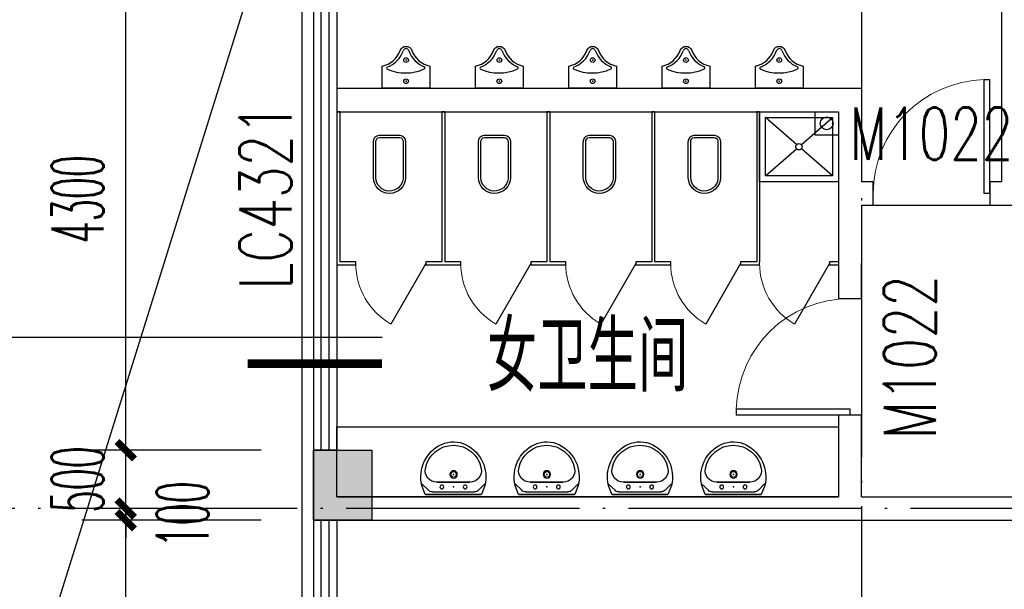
# Model space of a CAD drawing. Extents: x 1779708 to 7299578, y -1121471 to 88434.
# Tile 251 of 256: x 4455098 to 4463540, y -943335 to -938455. Entities that reach past the tile are written whole.
import ezdxf

# ---------------------------------------------------------------- set-up
doc = ezdxf.new("R2010")
doc.units = 0
doc.header["$LTSCALE"] = 1000
doc.header["$MEASUREMENT"] = 0
doc.linetypes.add('DASH', pattern=[0.35, 0.25, -0.1])
doc.linetypes.add('DOTE', pattern=[2.42, 2, -0.2, 0.02, -0.2])
doc.layers.get('0').update_dxf_attribs({"linetype": 'CONTINUOUS'})
doc.layers.get('Defpoints').update_dxf_attribs({"linetype": 'CONTINUOUS'})
for name, color, linetype in [('11111111111111111111111111111', 50, 'DASH'), ('DIM_IDEN', 3, 'CONTINUOUS'), ('DIM_污水', 3, 'CONTINUOUS'), ('DOTE', 1, 'DOTE'), ('LATRINE', 6, 'CONTINUOUS'), ('LVTRY', 6, 'CONTINUOUS'), ('P_PS_DIM', 1, 'CONTINUOUS'), ('PUB_DIM', 3, 'CONTINUOUS'), ('SPACE', 7, 'CONTINUOUS'), ('WALL', 255, 'CONTINUOUS'), ('WINDOW', 2, 'CONTINUOUS'), ('WINDOW_TEXT', 7, 'CONTINUOUS'), ('修改', 6, 'CONTINUOUS'), ('可见线', 6, 'CONTINUOUS'), ('墙柱', 2, 'CONTINUOUS'), ('室外构件', 4, 'CONTINUOUS'), ('看线', 3, 'CONTINUOUS')]:
    doc.layers.add(name, color=color, linetype=linetype)
doc.styles.add('_TCH_DIM_T3', font='SIMPLEX.shx', dxfattribs={"width": 0.494118, "bigfont": 'GBCBIG.shx'})
doc.styles.add('_TCH_SPACE', font='SIMPLEX', dxfattribs={"height": 5, "bigfont": 'GBCBIG'})
doc.styles.add('_TCH_WINDOW', font='SIMPLEX', dxfattribs={"height": 3.5, "bigfont": 'GBCBIG'})
doc.dimstyles.new('_TCH_ARCH&&150', dxfattribs={"dimtxt": 446.25, "dimasz": 150, "dimexe": 375, "dimexo": 450, "dimgap": 189.375, "dimtad": 1, "dimdec": 0, "dimzin": 0, "dimdsep": 46, "dimtxsty": '_TCH_DIM_T3', "dimblk": 'ARCHTICK', "dimcen": 0.09, "dimdle": 225, "dimclrt": 7, "dimazin": 2, "dimtfac": 1, "dimtdec": 0, "dimtix": 1, "dimtmove": 2, "dimatfit": 3, "dimfxl": 250, "dimtolj": 1, "dimtzin": 0, "dimarcsym": 0})

# ---------------------------------------------------------------- blocks, each defined once
blk = doc.blocks.new('A$C159220C3')
at = {"layer": 'DOTE'}
for p, q in [((17600, 149200), (17600, 7200)), ((22300, 149200), (22300, 7200)), ((34400, 127400), (7200, 127400))]:
    blk.add_line(p, q, dxfattribs=at)
blk = doc.blocks.new('a1')
at = {"layer": '11111111111111111111111111111'}
for p, q in [((59122, 49135.6), (59122, 48935.6)), ((59322, 49135.6), (59122, 49135.6)), ((59322, 48935.6), (59322, 49135.6)), ((59122, 48935.6), (59322, 48935.6))]:
    blk.add_line(p, q, dxfattribs=at)
blk = doc.blocks.new('$WINLIB2D$00000001')
at = {"color": 0}
for points in [[(-0.5, 0.5), (-0.5, -0.5)], [(-0.5, 0.5), (0.5, 0.5)], [(0.5, -0.5), (0.5, 0.5)], [(0.5, 0.1667), (-0.5, 0.1667)], [(0.5, -0.1667), (-0.5, -0.1667)], [(-0.5, -0.5), (0.5, -0.5)]]:
    blk.add_lwpolyline(points, dxfattribs=at)
blk = doc.blocks.new('_ArchTick')
at = {"color": 0, "linetype": 'ByBlock', "const_width": 0.4}
blk.add_lwpolyline([(-0.5, -0.5), (0.5, 0.5)], dxfattribs=at)
blk = doc.blocks.new('*D5018')
at = {"layer": 'Defpoints', "color": 0, "transparency": 16777216}
for p in [(4456007.2, -937843.3), (4457617.1, -937843.3), (4457617.1, -942143.3)]:
    blk.add_point(p, dxfattribs=at)
at = {"layer": 'PUB_DIM', "color": 0, "lineweight": -2, "transparency": 16777216}
for p, q in [((4456007.2, -942368.3), (4456007.2, -937618.3)), ((4457167.1, -937843.3), (4455632.2, -937843.3)), ((4457167.1, -942143.3), (4455632.2, -942143.3))]:
    blk.add_line(p, q, dxfattribs=at)
at = {"layer": 'PUB_DIM', "color": 0, "lineweight": -2, "transparency": 16777216, "xscale": 150, "yscale": 150, "zscale": 150}
for p, rotation in [((4456007.2, -937843.3), 90), ((4456007.2, -942143.3), 270)]:
    blk.add_blockref('_ArchTick', p, dxfattribs=dict(at, rotation=rotation))
at = {"layer": 'PUB_DIM', "color": 7, "transparency": 16777216, "insert": (4455594.7, -939993.3), "char_height": 446.25, "attachment_point": 5, "rotation": 90, "style": '_TCH_DIM_T3'}
blk.add_mtext('\\A1;4300', dxfattribs=at)
blk = doc.blocks.new('*D5019')
at = {"layer": 'Defpoints', "color": 0, "transparency": 16777216}
for p in [(4456007.2, -942143.3), (4457617.1, -942143.3), (4457617.1, -942643.3)]:
    blk.add_point(p, dxfattribs=at)
at = {"layer": 'PUB_DIM', "color": 0, "lineweight": -2, "transparency": 16777216}
for p, q in [((4456007.2, -942143.3), (4456007.2, -941993.3)), ((4457167.1, -942143.3), (4455632.2, -942143.3)), ((4456007.2, -942643.3), (4456007.2, -942143.3)), ((4457167.1, -942643.3), (4455632.2, -942643.3)), ((4456007.2, -942643.3), (4456007.2, -942793.3))]:
    blk.add_line(p, q, dxfattribs=at)
at = {"layer": 'PUB_DIM', "color": 0, "lineweight": -2, "transparency": 16777216, "xscale": 150, "yscale": 150, "zscale": 150}
for p, rotation in [((4456007.2, -942143.3), 270), ((4456007.2, -942643.3), 90)]:
    blk.add_blockref('_ArchTick', p, dxfattribs=dict(at, rotation=rotation))
at = {"layer": 'PUB_DIM', "color": 7, "transparency": 16777216, "insert": (4455594.7, -942393.3), "char_height": 446.25, "attachment_point": 5, "rotation": 90, "style": '_TCH_DIM_T3'}
blk.add_mtext('\\A1;500', dxfattribs=at)
blk = doc.blocks.new('*D5020')
at = {"layer": 'Defpoints', "color": 0, "transparency": 16777216}
for p in [(4456007.2, -942643.3), (4457617.1, -942643.3), (4457617.1, -942743.3)]:
    blk.add_point(p, dxfattribs=at)
at = {"layer": 'PUB_DIM', "color": 0, "lineweight": -2, "transparency": 16777216}
for p, q in [((4456007.2, -942643.3), (4456007.2, -942493.3)), ((4457167.1, -942643.3), (4455632.2, -942643.3)), ((4456007.2, -942743.3), (4456007.2, -942643.3)), ((4457167.1, -942743.3), (4455632.2, -942743.3)), ((4456007.2, -942743.3), (4456007.2, -942893.3))]:
    blk.add_line(p, q, dxfattribs=at)
at = {"layer": 'PUB_DIM', "color": 0, "lineweight": -2, "transparency": 16777216, "xscale": 150, "yscale": 150, "zscale": 150}
for p, rotation in [((4456007.2, -942643.3), 270), ((4456007.2, -942743.3), 90)]:
    blk.add_blockref('_ArchTick', p, dxfattribs=dict(at, rotation=rotation))
at = {"layer": 'PUB_DIM', "color": 7, "transparency": 16777216, "insert": (4456494.7, -942693.3), "char_height": 446.25, "attachment_point": 5, "rotation": 90, "style": '_TCH_DIM_T3'}
blk.add_mtext('\\A1;100', dxfattribs=at)
blk = doc.blocks.new('*D5021')
at = {"layer": 'Defpoints', "color": 0, "transparency": 16777216}
for p in [(4456007.2, -942743.3), (4457617.1, -942743.3), (4457617.1, -946843.3)]:
    blk.add_point(p, dxfattribs=at)
at = {"layer": 'PUB_DIM', "color": 0, "lineweight": -2, "transparency": 16777216}
for p, q in [((4456007.2, -947068.3), (4456007.2, -942518.3)), ((4457167.1, -942743.3), (4455632.2, -942743.3)), ((4457167.1, -946843.3), (4455632.2, -946843.3))]:
    blk.add_line(p, q, dxfattribs=at)
at = {"layer": 'PUB_DIM', "color": 0, "lineweight": -2, "transparency": 16777216, "xscale": 150, "yscale": 150, "zscale": 150}
for p, rotation in [((4456007.2, -942743.3), 90), ((4456007.2, -946843.3), 270)]:
    blk.add_blockref('_ArchTick', p, dxfattribs=dict(at, rotation=rotation))
at = {"layer": 'PUB_DIM', "color": 7, "transparency": 16777216, "insert": (4455594.7, -944793.3), "char_height": 446.25, "attachment_point": 5, "rotation": 90, "style": '_TCH_DIM_T3'}
blk.add_mtext('\\A1;4100', dxfattribs=at)
blk = doc.blocks.new('$DorLib2D$00000001')
for p, q in [((0.45, 0.975), (0.5, 0.975)), ((0.45, 0), (0.45, 0.975)), ((0.5, 0), (0.5, 0.975)), ((0.5, 0), (0.45, 0))]:
    blk.add_line(p, q)
at = {"lineweight": 13}
blk.add_arc((0.475, 0), 0.975, 91.46928, 180, dxfattribs=at)
blk = doc.blocks.new('$lvtry$00000178')
at = {"color": 0}
for p, q in [((-238.4, 0), (238.4, 0)), ((-214.1, -36.1), (-272.1, -90.6)), ((-179.8, -22.5), (180.1, -22.5)), ((215.7, -37.5), (268.3, -90.8)), ((-141.7, -105.2), (140.2, -105.2)), ((140.2, -105.2), (-141.7, -105.2))]:
    blk.add_line(p, q, dxfattribs=at)
blk.add_lwpolyline([(-103.6, -429.7, 0.224698), (110.4, -425.4, 0.348046), (268.9, -78.5), (239.5, 0), (-241.3, 0), (-270.7, -78.5, 0.356844)], format="xyb", close=True, dxfattribs=at)
for centre, radius in [((-100, -65), 16.3), ((100, -65), 16.3), ((1.4, -172.5), 31.6)]:
    blk.add_circle(centre, radius, dxfattribs=at)
at = {"color": 0, "lineweight": 13}
blk.add_circle((1.4, -172.5), 23, dxfattribs=at)
at = {"color": 0}
for centre, radius, start, end in [((-179.8, -72.5), 50, 90, 133.18096), ((180.1, -72.5), 50, 44.56072, 90), ((-141.7, -205.2), 100, 90, 190.56023), ((140.2, -205.2), 100, 349.43977, 90), ((-0.7, -179), 243.4, 190.56023, 349.43977)]:
    blk.add_arc(centre, radius, start, end, dxfattribs=at)
for p in [(0, -65), (1.4, -172.5)]:
    blk.add_point(p, dxfattribs=at)
blk = doc.blocks.new('$lvtry$00000224')
at = {"color": 0, "elevation": 0}
blk.add_lwpolyline([(-205, -190.7), (-205, 0), (205, 0), (205, -190.7, 0.268068), (50.8, -323.5, -0.317765), (0, -359.6, -0.317765), (-50.8, -323.5, 0.268068)], format="xyb", close=True, dxfattribs=at)
at = {"color": 0}
for centre in [(0, -60.4, 0), (0, -241.6, 0)]:
    blk.add_circle(centre, 20, dxfattribs=at)
for centre, radius, start, end in [((-152.2, -175, 0), 10, 114.10839, 248.1394), ((5.1, -526.4, 0), 395, 66.66751, 114.10839), ((157.6, -172.9, 0), 10, 290.49411, 66.66751), ((-242.8, -400.9, 0), 233.4, 19.26394, 68.1394), ((242.8, -400.9, 0), 233.4, 110.49411, 160.73606), ((0.2, -316, 0), 24, 199.26394, 269.49984), ((-0.2, -316, 0), 24, 270.50016, 340.73606)]:
    blk.add_arc(centre, radius, start, end, dxfattribs=at)
for p in [(0, -60.4, 0), (0, -241.6, 0)]:
    blk.add_point(p, dxfattribs=at)
blk = doc.blocks.new('$TCHSYS$APDOOR2D')
blk.add_line((0.5, 0), (0, 0.866))
at = {"lineweight": 13}
blk.add_arc((0.5, 0), 1, 120, 180, dxfattribs=at)
blk = doc.blocks.new('$plan$00001612')
for points in [[(135.1, 138), (442.4, 138, -0.388189), (501, 87.5), (501, -87.5, -0.388189), (442.4, -138), (135.1, -138, -0.97895)], [(443.1, -116.5), (125.4, -116.5, -0.936623), (135.3, 117.1), (442.8, 117.1, -0.381636), (480.2, 86.1), (480.2, -86.3, -0.399536)]]:
    blk.add_lwpolyline(points, format="xyb", close=True)
blk.add_lwpolyline([(195.5, 117.1, 0, 0, 0.440649), (185.5, 107.5, 0, 0, 0), (185.4, -105.9, 0, 0, 0.411645), (194.1, -115.5, 1.5, 1.5, 0)], format="xyseb")

msp = doc.modelspace()

# ---------------------------------------------------------------- hatches: boundary and pattern name
at = {"layer": '墙柱'}
h = msp.add_hatch(color=256, dxfattribs=at)
h.paths.add_polyline_path([(4476347.1, -937943.3), (4476347.1, -938243.3), (4475447.1, -938243.3), (4475447.1, -937943.3)])
h.paths.add_polyline_path([(4474277.1, -935643.3), (4474877.1, -935643.3), (4474877.1, -936043.3), (4474277.1, -936043.3)])
h.paths.add_polyline_path([(4524317.1, -1005043.3), (4524917.1, -1005043.3), (4524917.1, -1005643.3), (4524317.1, -1005643.3)])
h.paths.add_polyline_path([(4516217.1, -1005043.3), (4516817.1, -1005043.3), (4516817.1, -1005643.3), (4516217.1, -1005643.3)])
h.paths.add_polyline_path([(4524317.1, -995843.3), (4524917.1, -995843.3), (4524917.1, -996443.3), (4524317.1, -996443.3)])
h.paths.add_polyline_path([(4516217.1, -995843.3), (4516817.1, -995843.3), (4516817.1, -996443.3), (4516217.1, -996443.3)])
h.paths.add_polyline_path([(4524317.1, -987243.3), (4524917.1, -987243.3), (4524917.1, -987843.3), (4524317.1, -987843.3)])
h.paths.add_polyline_path([(4516217.1, -987243.3), (4516817.1, -987243.3), (4516817.1, -987843.3), (4516217.1, -987843.3)])
h.paths.add_polyline_path([(4524317.1, -978043.3), (4524917.1, -978043.3), (4524917.1, -978643.3), (4524317.1, -978643.3)])
h.paths.add_polyline_path([(4516217.1, -978043.3), (4516817.1, -978043.3), (4516817.1, -978643.3), (4516217.1, -978643.3)])
h.paths.add_polyline_path([(4449717.1, -973843.3), (4450217.1, -973843.3), (4450217.1, -973343.3), (4449717.1, -973343.3)])
h.paths.add_polyline_path([(4449717.1, -967593.3), (4450217.1, -967593.3), (4450217.1, -967093.3), (4449717.1, -967093.3)])
h.paths.add_polyline_path([(4449717.1, -961043.3), (4450217.1, -961043.3), (4450217.1, -960543.3), (4449717.1, -960543.3)])
h.paths.add_polyline_path([(4524117.1, -932143.3), (4524817.1, -932143.3), (4524817.1, -932643.3), (4524117.1, -932643.3)])
h.paths.add_polyline_path([(4474067.1, -964543.3), (4474767.1, -964543.3), (4474767.1, -964043.3), (4474067.1, -964043.3)])
h.paths.add_polyline_path([(4516067.1, -932143.3), (4516767.1, -932143.3), (4516767.1, -932643.3), (4516067.1, -932643.3)])
h.paths.add_polyline_path([(4474067.1, -932143.3), (4474767.1, -932143.3), (4474767.1, -932643.3), (4474067.1, -932643.3)])
h.paths.add_polyline_path([(4449717.1, -955193.3), (4450217.1, -955193.3), (4450217.1, -954693.3), (4449717.1, -954693.3)])
h.paths.add_polyline_path([(4503717.1, -922843.3), (4504217.1, -922843.3), (4504217.1, -923343.3), (4503717.1, -923343.3)])
h.paths.add_polyline_path([(4465817.1, -973843.3), (4466317.1, -973843.3), (4466317.1, -973343.3), (4465817.1, -973343.3)])
h.paths.add_polyline_path([(4474117.1, -973843.3), (4474717.1, -973843.3), (4474717.1, -973343.3), (4474117.1, -973343.3)])
h.paths.add_polyline_path([(4491217.1, -964643.3), (4491817.1, -964643.3), (4491817.1, -964043.3), (4491217.1, -964043.3)])
h.paths.add_polyline_path([(4507717.1, -955843.3), (4508317.1, -955843.3), (4508317.1, -955243.3), (4507717.1, -955243.3)])
h.paths.add_polyline_path([(4462217.1, -967693.3), (4462717.1, -967693.3), (4462717.1, -966993.3), (4462217.1, -966993.3)])
h.paths.add_polyline_path([(4515917.1, -959943.3), (4516417.1, -959943.3), (4516417.1, -959443.3), (4515917.1, -959443.3)])
h.paths.add_polyline_path([(4465717.1, -935643.3), (4466317.1, -935643.3), (4466317.1, -936143.3), (4465717.1, -936143.3)])
h.paths.add_polyline_path([(4469917.1, -942243.3), (4470417.1, -942243.3), (4470417.1, -942743.3), (4469917.1, -942743.3)])
h.paths.add_polyline_path([(4469917.1, -948843.3), (4470417.1, -948843.3), (4470417.1, -949343.3), (4469917.1, -949343.3)])
h.paths.add_polyline_path([(4462217.1, -954593.3), (4462717.1, -954593.3), (4462717.1, -955293.3), (4462217.1, -955293.3)])
h.paths.add_polyline_path([(4469917.1, -961043.3), (4470417.1, -961043.3), (4470417.1, -960543.3), (4469917.1, -960543.3)])
h.paths.add_polyline_path([(4462217.1, -973843.3), (4462717.1, -973843.3), (4462717.1, -973343.3), (4462217.1, -973343.3)])
h.paths.add_polyline_path([(4504117.1, -947343.3), (4503617.1, -947343.3), (4503617.1, -947843.3), (4504117.1, -947843.3)])
h.paths.add_polyline_path([(4524117.1, -964543.3), (4524817.1, -964543.3), (4524817.1, -964043.3), (4524117.1, -964043.3)])
h.paths.add_polyline_path([(4457617.1, -935643.3), (4458117.1, -935643.3), (4458117.1, -936143.3), (4457617.1, -936143.3)])
h.paths.add_polyline_path([(4516067.1, -947243.3), (4516767.1, -947243.3), (4516767.1, -947843.3), (4516067.1, -947843.3)])
h.paths.add_polyline_path([(4524117.1, -947843.3), (4524817.1, -947843.3), (4524817.1, -947243.3), (4524117.1, -947243.3)])
h.paths.add_polyline_path([(4507717.1, -947843.3), (4508317.1, -947843.3), (4508317.1, -947243.3), (4507717.1, -947243.3)])
h.paths.add_polyline_path([(4515917.1, -955743.3), (4516417.1, -955743.3), (4516417.1, -955243.3), (4515917.1, -955243.3)])
h.paths.add_polyline_path([(4503617.1, -955743.3), (4504117.1, -955743.3), (4504117.1, -955243.3), (4503617.1, -955243.3)])
h.paths.add_polyline_path([(4499367.1, -935643.3), (4499867.1, -935643.3), (4499867.1, -936143.3), (4499367.1, -936143.3)])
h.paths.add_polyline_path([(4495417.1, -973843.3), (4495917.1, -973843.3), (4495917.1, -973343.3), (4495417.1, -973343.3)])
h.paths.add_polyline_path([(4491717.1, -961043.3), (4491217.1, -961043.3), (4491217.1, -960543.3), (4491717.1, -960543.3)])
h.paths.add_polyline_path([(4491717.1, -973843.3), (4491217.1, -973843.3), (4491217.1, -973343.3), (4491717.1, -973343.3)])
h.paths.add_polyline_path([(4474117.1, -961043.3), (4474617.1, -961043.3), (4474617.1, -960543.3), (4474117.1, -960543.3)])
h.paths.add_polyline_path([(4469917.1, -954693.3), (4470417.1, -954693.3), (4470417.1, -955193.3), (4469917.1, -955193.3)])
h.paths.add_polyline_path([(4462217.1, -960343.3), (4462717.1, -960343.3), (4462717.1, -961043.3), (4462217.1, -961043.3)])
h.paths.add_polyline_path([(4465717.1, -948843.3), (4466317.1, -948843.3), (4466317.1, -949343.3), (4465717.1, -949343.3)])
h.paths.add_polyline_path([(4457317.1, -948843.3), (4457917.1, -948843.3), (4457917.1, -949343.3), (4457317.1, -949343.3)])
h.paths.add_polyline_path([(4449717.1, -948843.3), (4450217.1, -948843.3), (4450217.1, -949343.3), (4449717.1, -949343.3)])
h.paths.add_polyline_path([(4465717.1, -942143.3), (4466317.1, -942143.3), (4466317.1, -942743.3), (4465717.1, -942743.3)])
h.paths.add_polyline_path([(4457617.1, -942143.3), (4458117.1, -942143.3), (4458117.1, -942743.3), (4457617.1, -942743.3)])
h.paths.add_polyline_path([(4524117.1, -961343.3), (4524817.1, -961343.3), (4524817.1, -960843.3), (4524117.1, -960843.3)])
h.paths.add_polyline_path([(4524317.1, -973843.3), (4524817.1, -973843.3), (4524817.1, -973343.3), (4524317.1, -973343.3)])
h.paths.add_polyline_path([(4516067.1, -964743.3), (4516767.1, -964743.3), (4516767.1, -964043.3), (4516067.1, -964043.3)])
h.paths.add_polyline_path([(4516017.1, -973843.3), (4516817.1, -973843.3), (4516817.1, -973343.3), (4516017.1, -973343.3)])
h.paths.add_polyline_path([(4507667.1, -964743.3), (4508367.1, -964743.3), (4508367.1, -964043.3), (4507667.1, -964043.3)])
h.paths.add_polyline_path([(4507717.1, -973843.3), (4508317.1, -973843.3), (4508317.1, -973343.3), (4507717.1, -973343.3)])
h.paths.add_polyline_path([(4499367.1, -961043.3), (4499867.1, -961043.3), (4499867.1, -960543.3), (4499367.1, -960543.3)])
h.paths.add_polyline_path([(4499267.1, -964543.3), (4499967.1, -964543.3), (4499967.1, -964043.3), (4499267.1, -964043.3)])
h.paths.add_polyline_path([(4499367.1, -973843.3), (4499867.1, -973843.3), (4499867.1, -973343.3), (4499367.1, -973343.3)])
h.paths.add_polyline_path([(4482317.1, -961043.3), (4482817.1, -961043.3), (4482817.1, -960543.3), (4482317.1, -960543.3)])
h.paths.add_polyline_path([(4482217.1, -964643.3), (4482817.1, -964643.3), (4482817.1, -964043.3), (4482217.1, -964043.3)])
h.paths.add_polyline_path([(4465717.1, -964643.3), (4466317.1, -964643.3), (4466317.1, -964043.3), (4465717.1, -964043.3)])
h.paths.add_polyline_path([(4482317.1, -973843.3), (4482817.1, -973843.3), (4482817.1, -973343.3), (4482317.1, -973343.3)])
h.paths.add_polyline_path([(4516067.1, -935643.3), (4516767.1, -935643.3), (4516767.1, -936243.3), (4516067.1, -936243.3)])
h.paths.add_polyline_path([(4524117.1, -922843.3), (4524817.1, -922843.3), (4524817.1, -923343.3), (4524117.1, -923343.3)])
h.paths.add_polyline_path([(4516117.1, -922843.3), (4516717.1, -922843.3), (4516717.1, -923343.3), (4516117.1, -923343.3)])
h.paths.add_polyline_path([(4507717.1, -935643.3), (4508317.1, -935643.3), (4508317.1, -936243.3), (4507717.1, -936243.3)])
h.paths.add_polyline_path([(4507667.1, -932143.3), (4508367.1, -932143.3), (4508367.1, -932643.3), (4507667.1, -932643.3)])
h.paths.add_polyline_path([(4507767.1, -922843.3), (4508267.1, -922843.3), (4508267.1, -923343.3), (4507767.1, -923343.3)])
h.paths.add_polyline_path([(4499317.1, -932043.3), (4499917.1, -932043.3), (4499917.1, -932643.3), (4499317.1, -932643.3)])
h.paths.add_polyline_path([(4499317.1, -922843.3), (4499917.1, -922843.3), (4499917.1, -923343.3), (4499317.1, -923343.3)])
h.paths.add_polyline_path([(4491217.1, -935643.3), (4491717.1, -935643.3), (4491717.1, -936143.3), (4491217.1, -936143.3)])
h.paths.add_polyline_path([(4491217.1, -932043.3), (4491817.1, -932043.3), (4491817.1, -932643.3), (4491217.1, -932643.3)])
h.paths.add_polyline_path([(4482317.1, -935643.3), (4482817.1, -935643.3), (4482817.1, -936143.3), (4482317.1, -936143.3)])
h.paths.add_polyline_path([(4482217.1, -932043.3), (4482817.1, -932043.3), (4482817.1, -932643.3), (4482217.1, -932643.3)])
h.paths.add_polyline_path([(4449217.1, -935343.3), (4449917.1, -935343.3), (4449917.1, -935843.3), (4449217.1, -935843.3)])
h.paths.add_polyline_path([(4449217.1, -932143.3), (4449917.1, -932143.3), (4449917.1, -932643.3), (4449217.1, -932643.3)])
h.paths.add_polyline_path([(4457267.1, -932143.3), (4457967.1, -932143.3), (4457967.1, -932643.3), (4457267.1, -932643.3)])
h.paths.add_polyline_path([(4465717.1, -932043.3), (4466317.1, -932043.3), (4466317.1, -932643.3), (4465717.1, -932643.3)])
h.paths.add_polyline_path([(4491217.1, -922843.3), (4491717.1, -922843.3), (4491717.1, -923343.3), (4491217.1, -923343.3)])
h.paths.add_polyline_path([(4482317.1, -922843.3), (4482817.1, -922843.3), (4482817.1, -923343.3), (4482317.1, -923343.3)])
h.paths.add_polyline_path([(4474117.1, -922843.3), (4474717.1, -922843.3), (4474717.1, -923343.3), (4474117.1, -923343.3)])
h.paths.add_polyline_path([(4465717.1, -922843.3), (4466317.1, -922843.3), (4466317.1, -923343.3), (4465717.1, -923343.3)])
h.paths.add_polyline_path([(4457267.1, -922843.3), (4457967.1, -922843.3), (4457967.1, -923343.3), (4457267.1, -923343.3)])
h.paths.add_polyline_path([(4449217.1, -922843.3), (4449717.1, -922843.3), (4449717.1, -923343.3), (4449217.1, -923343.3)])
h.paths.add_polyline_path([(4524117.1, -935643.3), (4524817.1, -935643.3), (4524817.1, -936243.3), (4524117.1, -936243.3)])
h.paths.add_polyline_path([(4449717.1, -1009843.3), (4450217.1, -1009843.3), (4450217.1, -1010343.3), (4449717.1, -1010343.3)])
h.paths.add_polyline_path([(4449717.1, -1016093.3), (4450217.1, -1016093.3), (4450217.1, -1016593.3), (4449717.1, -1016593.3)])
h.paths.add_polyline_path([(4449717.1, -1022643.3), (4450217.1, -1022643.3), (4450217.1, -1023143.3), (4449717.1, -1023143.3)])
h.paths.add_polyline_path([(4524117.1, -1051543.3), (4524817.1, -1051543.3), (4524817.1, -1051043.3), (4524117.1, -1051043.3)])
h.paths.add_polyline_path([(4474067.1, -1019143.3), (4474767.1, -1019143.3), (4474767.1, -1019643.3), (4474067.1, -1019643.3)])
h.paths.add_polyline_path([(4516067.1, -1051543.3), (4516767.1, -1051543.3), (4516767.1, -1051043.3), (4516067.1, -1051043.3)])
h.paths.add_polyline_path([(4474067.1, -1051543.3), (4474767.1, -1051543.3), (4474767.1, -1051043.3), (4474067.1, -1051043.3)])
h.paths.add_polyline_path([(4449717.1, -1028493.3), (4450217.1, -1028493.3), (4450217.1, -1028993.3), (4449717.1, -1028993.3)])
h.paths.add_polyline_path([(4476347.1, -1045743.3), (4476347.1, -1045443.3), (4475447.1, -1045443.3), (4475447.1, -1045743.3)])
h.paths.add_polyline_path([(4503717.1, -1060843.3), (4504217.1, -1060843.3), (4504217.1, -1060343.3), (4503717.1, -1060343.3)])
h.paths.add_polyline_path([(4465817.1, -1009843.3), (4466317.1, -1009843.3), (4466317.1, -1010343.3), (4465817.1, -1010343.3)])
h.paths.add_polyline_path([(4474117.1, -1009843.3), (4474717.1, -1009843.3), (4474717.1, -1010343.3), (4474117.1, -1010343.3)])
h.paths.add_polyline_path([(4491217.1, -1019043.3), (4491817.1, -1019043.3), (4491817.1, -1019643.3), (4491217.1, -1019643.3)])
h.paths.add_polyline_path([(4507717.1, -1027843.3), (4508317.1, -1027843.3), (4508317.1, -1028443.3), (4507717.1, -1028443.3)])
h.paths.add_polyline_path([(4462217.1, -1015993.3), (4462717.1, -1015993.3), (4462717.1, -1016693.3), (4462217.1, -1016693.3)])
h.paths.add_polyline_path([(4515917.1, -1023743.3), (4516417.1, -1023743.3), (4516417.1, -1024243.3), (4515917.1, -1024243.3)])
h.paths.add_polyline_path([(4465717.1, -1048043.3), (4466317.1, -1048043.3), (4466317.1, -1047543.3), (4465717.1, -1047543.3)])
h.paths.add_polyline_path([(4469917.1, -1041443.3), (4470417.1, -1041443.3), (4470417.1, -1040943.3), (4469917.1, -1040943.3)])
h.paths.add_polyline_path([(4469917.1, -1034843.3), (4470417.1, -1034843.3), (4470417.1, -1034343.3), (4469917.1, -1034343.3)])
h.paths.add_polyline_path([(4462217.1, -1029093.3), (4462717.1, -1029093.3), (4462717.1, -1028393.3), (4462217.1, -1028393.3)])
h.paths.add_polyline_path([(4469917.1, -1022643.3), (4470417.1, -1022643.3), (4470417.1, -1023143.3), (4469917.1, -1023143.3)])
h.paths.add_polyline_path([(4462217.1, -1009843.3), (4462717.1, -1009843.3), (4462717.1, -1010343.3), (4462217.1, -1010343.3)])
h.paths.add_polyline_path([(4504117.1, -1036343.3), (4503617.1, -1036343.3), (4503617.1, -1035843.3), (4504117.1, -1035843.3)])
h.paths.add_polyline_path([(4524117.1, -1019143.3), (4524817.1, -1019143.3), (4524817.1, -1019643.3), (4524117.1, -1019643.3)])
h.paths.add_polyline_path([(4457617.1, -1048043.3), (4458117.1, -1048043.3), (4458117.1, -1047543.3), (4457617.1, -1047543.3)])
h.paths.add_polyline_path([(4516067.1, -1036443.3), (4516767.1, -1036443.3), (4516767.1, -1035843.3), (4516067.1, -1035843.3)])
h.paths.add_polyline_path([(4524117.1, -1035843.3), (4524817.1, -1035843.3), (4524817.1, -1036443.3), (4524117.1, -1036443.3)])
h.paths.add_polyline_path([(4507717.1, -1035843.3), (4508317.1, -1035843.3), (4508317.1, -1036443.3), (4507717.1, -1036443.3)])
h.paths.add_polyline_path([(4515917.1, -1027943.3), (4516417.1, -1027943.3), (4516417.1, -1028443.3), (4515917.1, -1028443.3)])
h.paths.add_polyline_path([(4503617.1, -1027943.3), (4504117.1, -1027943.3), (4504117.1, -1028443.3), (4503617.1, -1028443.3)])
h.paths.add_polyline_path([(4499367.1, -1048043.3), (4499867.1, -1048043.3), (4499867.1, -1047543.3), (4499367.1, -1047543.3)])
h.paths.add_polyline_path([(4495417.1, -1009843.3), (4495917.1, -1009843.3), (4495917.1, -1010343.3), (4495417.1, -1010343.3)])
h.paths.add_polyline_path([(4491717.1, -1022643.3), (4491217.1, -1022643.3), (4491217.1, -1023143.3), (4491717.1, -1023143.3)])
h.paths.add_polyline_path([(4491717.1, -1009843.3), (4491217.1, -1009843.3), (4491217.1, -1010343.3), (4491717.1, -1010343.3)])
h.paths.add_polyline_path([(4474117.1, -1022643.3), (4474617.1, -1022643.3), (4474617.1, -1023143.3), (4474117.1, -1023143.3)])
h.paths.add_polyline_path([(4469917.1, -1028993.3), (4470417.1, -1028993.3), (4470417.1, -1028493.3), (4469917.1, -1028493.3)])
h.paths.add_polyline_path([(4462217.1, -1023343.3), (4462717.1, -1023343.3), (4462717.1, -1022643.3), (4462217.1, -1022643.3)])
h.paths.add_polyline_path([(4465717.1, -1034843.3), (4466317.1, -1034843.3), (4466317.1, -1034343.3), (4465717.1, -1034343.3)])
h.paths.add_polyline_path([(4457317.1, -1034843.3), (4457917.1, -1034843.3), (4457917.1, -1034343.3), (4457317.1, -1034343.3)])
h.paths.add_polyline_path([(4449717.1, -1034843.3), (4450217.1, -1034843.3), (4450217.1, -1034343.3), (4449717.1, -1034343.3)])
h.paths.add_polyline_path([(4465717.1, -1041543.3), (4466317.1, -1041543.3), (4466317.1, -1040943.3), (4465717.1, -1040943.3)])
h.paths.add_polyline_path([(4457617.1, -1041543.3), (4458117.1, -1041543.3), (4458117.1, -1040943.3), (4457617.1, -1040943.3)])
h.paths.add_polyline_path([(4524117.1, -1022343.3), (4524817.1, -1022343.3), (4524817.1, -1022843.3), (4524117.1, -1022843.3)])
h.paths.add_polyline_path([(4524317.1, -1009843.3), (4524817.1, -1009843.3), (4524817.1, -1010343.3), (4524317.1, -1010343.3)])
h.paths.add_polyline_path([(4516067.1, -1018943.3), (4516767.1, -1018943.3), (4516767.1, -1019643.3), (4516067.1, -1019643.3)])
h.paths.add_polyline_path([(4516017.1, -1009843.3), (4516817.1, -1009843.3), (4516817.1, -1010343.3), (4516017.1, -1010343.3)])
h.paths.add_polyline_path([(4507667.1, -1018943.3), (4508367.1, -1018943.3), (4508367.1, -1019643.3), (4507667.1, -1019643.3)])
h.paths.add_polyline_path([(4507717.1, -1009843.3), (4508317.1, -1009843.3), (4508317.1, -1010343.3), (4507717.1, -1010343.3)])
h.paths.add_polyline_path([(4499367.1, -1022643.3), (4499867.1, -1022643.3), (4499867.1, -1023143.3), (4499367.1, -1023143.3)])
h.paths.add_polyline_path([(4499267.1, -1019143.3), (4499967.1, -1019143.3), (4499967.1, -1019643.3), (4499267.1, -1019643.3)])
h.paths.add_polyline_path([(4499367.1, -1009843.3), (4499867.1, -1009843.3), (4499867.1, -1010343.3), (4499367.1, -1010343.3)])
h.paths.add_polyline_path([(4482317.1, -1022643.3), (4482817.1, -1022643.3), (4482817.1, -1023143.3), (4482317.1, -1023143.3)])
h.paths.add_polyline_path([(4482217.1, -1019043.3), (4482817.1, -1019043.3), (4482817.1, -1019643.3), (4482217.1, -1019643.3)])
h.paths.add_polyline_path([(4465717.1, -1019043.3), (4466317.1, -1019043.3), (4466317.1, -1019643.3), (4465717.1, -1019643.3)])
h.paths.add_polyline_path([(4482317.1, -1009843.3), (4482817.1, -1009843.3), (4482817.1, -1010343.3), (4482317.1, -1010343.3)])
h.paths.add_polyline_path([(4516067.1, -1048043.3), (4516767.1, -1048043.3), (4516767.1, -1047443.3), (4516067.1, -1047443.3)])
h.paths.add_polyline_path([(4524117.1, -1060843.3), (4524817.1, -1060843.3), (4524817.1, -1060343.3), (4524117.1, -1060343.3)])
h.paths.add_polyline_path([(4516117.1, -1060843.3), (4516717.1, -1060843.3), (4516717.1, -1060343.3), (4516117.1, -1060343.3)])
h.paths.add_polyline_path([(4507717.1, -1048043.3), (4508317.1, -1048043.3), (4508317.1, -1047443.3), (4507717.1, -1047443.3)])
h.paths.add_polyline_path([(4507667.1, -1051543.3), (4508367.1, -1051543.3), (4508367.1, -1051043.3), (4507667.1, -1051043.3)])
h.paths.add_polyline_path([(4507767.1, -1060843.3), (4508267.1, -1060843.3), (4508267.1, -1060343.3), (4507767.1, -1060343.3)])
h.paths.add_polyline_path([(4499317.1, -1051643.3), (4499917.1, -1051643.3), (4499917.1, -1051043.3), (4499317.1, -1051043.3)])
h.paths.add_polyline_path([(4499317.1, -1060843.3), (4499917.1, -1060843.3), (4499917.1, -1060343.3), (4499317.1, -1060343.3)])
h.paths.add_polyline_path([(4491217.1, -1048043.3), (4491717.1, -1048043.3), (4491717.1, -1047543.3), (4491217.1, -1047543.3)])
h.paths.add_polyline_path([(4491217.1, -1051643.3), (4491817.1, -1051643.3), (4491817.1, -1051043.3), (4491217.1, -1051043.3)])
h.paths.add_polyline_path([(4482317.1, -1048043.3), (4482817.1, -1048043.3), (4482817.1, -1047543.3), (4482317.1, -1047543.3)])
h.paths.add_polyline_path([(4474277.1, -1048043.3), (4474877.1, -1048043.3), (4474877.1, -1047643.3), (4474277.1, -1047643.3)])
h.paths.add_polyline_path([(4482217.1, -1051643.3), (4482817.1, -1051643.3), (4482817.1, -1051043.3), (4482217.1, -1051043.3)])
h.paths.add_polyline_path([(4449217.1, -1048343.3), (4449917.1, -1048343.3), (4449917.1, -1047843.3), (4449217.1, -1047843.3)])
h.paths.add_polyline_path([(4449217.1, -1051543.3), (4449917.1, -1051543.3), (4449917.1, -1051043.3), (4449217.1, -1051043.3)])
h.paths.add_polyline_path([(4457267.1, -1051543.3), (4457967.1, -1051543.3), (4457967.1, -1051043.3), (4457267.1, -1051043.3)])
h.paths.add_polyline_path([(4465717.1, -1051643.3), (4466317.1, -1051643.3), (4466317.1, -1051043.3), (4465717.1, -1051043.3)])
h.paths.add_polyline_path([(4491217.1, -1060843.3), (4491717.1, -1060843.3), (4491717.1, -1060343.3), (4491217.1, -1060343.3)])
h.paths.add_polyline_path([(4482317.1, -1060843.3), (4482817.1, -1060843.3), (4482817.1, -1060343.3), (4482317.1, -1060343.3)])
h.paths.add_polyline_path([(4474117.1, -1060843.3), (4474717.1, -1060843.3), (4474717.1, -1060343.3), (4474117.1, -1060343.3)])
h.paths.add_polyline_path([(4465717.1, -1060843.3), (4466317.1, -1060843.3), (4466317.1, -1060343.3), (4465717.1, -1060343.3)])
h.paths.add_polyline_path([(4457267.1, -1060843.3), (4457967.1, -1060843.3), (4457967.1, -1060343.3), (4457267.1, -1060343.3)])
h.paths.add_polyline_path([(4449217.1, -1060843.3), (4449717.1, -1060843.3), (4449717.1, -1060343.3), (4449217.1, -1060343.3)])
h.paths.add_polyline_path([(4524117.1, -1048043.3), (4524817.1, -1048043.3), (4524817.1, -1047443.3), (4524117.1, -1047443.3)])

# ---------------------------------------------------------------- linework, layer by layer
at = {"layer": 'DIM_IDEN'}
msp.add_line((4458205.1, -941177.2), (4441844, -941177.2), dxfattribs=at)
at = {"layer": 'DIM_IDEN', "const_width": 75}
msp.add_lwpolyline([(4458205.1, -941402.2), (4457052.4, -941402.2)], dxfattribs=at)
at = {"layer": 'DIM_污水', "color": 2}
msp.add_circle((4462017.1, -939343.3), 55, dxfattribs=at)
at = {"layer": 'LATRINE'}
for p, q in [((4457817.1, -939243.3), (4457817.1, -940555.8)), ((4457842.1, -939243.3), (4457817.1, -939243.3)), ((4457842.1, -939243.3), (4457842.1, -940530.8)), ((4458717.1, -939243.3), (4458717.1, -940530.8)), ((4458742.1, -939243.3), (4458717.1, -939243.3)), ((4458742.1, -939243.3), (4458742.1, -940530.8)), ((4459617.1, -939243.3), (4459617.1, -940530.8)), ((4459642.1, -939243.3), (4459617.1, -939243.3)), ((4459642.1, -939243.3), (4459642.1, -940530.8)), ((4460517.1, -939243.3), (4460517.1, -940530.8)), ((4460542.1, -939243.3), (4460517.1, -939243.3)), ((4460542.1, -939243.3), (4460542.1, -940530.8)), ((4461417.1, -939243.3), (4461417.1, -940530.8)), ((4461442.1, -939243.3), (4461417.1, -939243.3)), ((4461442.1, -939243.3), (4461442.1, -940530.8)), ((4457817.1, -940555.8), (4457979.6, -940555.8)), ((4457979.6, -940530.8), (4457842.1, -940530.8)), ((4457979.6, -940555.8), (4457979.6, -940530.8)), ((4458717.1, -940530.8), (4458579.6, -940530.8)), ((4458579.6, -940530.8), (4458579.6, -940555.8)), ((4458579.6, -940555.8), (4458729.6, -940555.8)), ((4458729.6, -940555.8), (4458879.6, -940555.8)), ((4458879.6, -940530.8), (4458742.1, -940530.8)), ((4458879.6, -940555.8), (4458879.6, -940530.8)), ((4459617.1, -940530.8), (4459479.6, -940530.8)), ((4459479.6, -940530.8), (4459479.6, -940555.8)), ((4459479.6, -940555.8), (4459629.6, -940555.8)), ((4459629.6, -940555.8), (4459779.6, -940555.8)), ((4459779.6, -940530.8), (4459642.1, -940530.8)), ((4459779.6, -940555.8), (4459779.6, -940530.8)), ((4460517.1, -940530.8), (4460379.6, -940530.8)), ((4460379.6, -940530.8), (4460379.6, -940555.8)), ((4460379.6, -940555.8), (4460529.6, -940555.8)), ((4460529.6, -940555.8), (4460679.6, -940555.8)), ((4460679.6, -940530.8), (4460542.1, -940530.8)), ((4460679.6, -940555.8), (4460679.6, -940530.8)), ((4461417.1, -940530.8), (4461279.6, -940530.8)), ((4461279.6, -940530.8), (4461279.6, -940555.8)), ((4461279.6, -940555.8), (4461429.6, -940555.8)), ((4461429.6, -940555.8), (4461442.1, -940555.8)), ((4461442.1, -940555.8), (4461442.1, -940530.8)), ((4462117.1, -940530.8), (4462042.1, -940530.8)), ((4462042.1, -940530.8), (4462042.1, -940555.8)), ((4462042.1, -940555.8), (4462117.1, -940555.8))]:
    msp.add_line(p, q, dxfattribs=at)
at = {"layer": 'LVTRY'}
msp.add_lwpolyline([(4462117.1, -942543.3), (4457817.1, -942543.3), (4457817.1, -941943.3), (4462117.1, -941943.3), (4462117.1, -942543.3)], dxfattribs=at)
at = {"layer": 'WALL'}
for p, q in [((4463517.1, -937643.3), (4463517.1, -939843.3)), ((4457817.1, -939043.3), (4462317.1, -939043.3)), ((4457817.1, -939043.3), (4457817.1, -939243.3)), ((4462317.1, -939043.3), (4462317.1, -939843.3)), ((4457817.1, -939243.3), (4462117.1, -939243.3)), ((4462117.1, -939243.3), (4462117.1, -939943.3)), ((4462417.1, -939843.3), (4462317.1, -939843.3)), ((4462417.1, -940043.3), (4462417.1, -939843.3)), ((4463517.1, -939843.3), (4463417.1, -939843.3)), ((4463417.1, -939843.3), (4463417.1, -940043.3)), ((4462117.1, -939943.3), (4462117.1, -940543.3)), ((4462317.1, -940043.3), (4462417.1, -940043.3)), ((4462317.1, -940043.3), (4462317.1, -940543.3)), ((4463417.1, -940043.3), (4463617.1, -940043.3)), ((4462117.1, -940543.3), (4462117.1, -940843.3)), ((4462317.1, -940843.3), (4462317.1, -940543.3)), ((4462117.1, -940843.3), (4462317.1, -940843.3)), ((4462317.1, -941843.3), (4462117.1, -941843.3)), ((4462117.1, -941843.3), (4462117.1, -942543.3)), ((4462317.1, -942543.3), (4462317.1, -941843.3)), ((4457817.1, -942143.3), (4457617.1, -942143.3)), ((4457617.1, -942143.3), (4457617.1, -942643.3)), ((4457817.1, -942543.3), (4457817.1, -942143.3)), ((4457817.1, -942543.3), (4462117.1, -942543.3)), ((4462317.1, -942543.3), (4466317.1, -942543.3)), ((4457617.1, -942643.3), (4457617.1, -942743.3)), ((4457617.1, -942743.3), (4457817.1, -942743.3)), ((4457817.1, -942743.3), (4462217.1, -942743.3)), ((4462217.1, -942743.3), (4466117.1, -942743.3))]:
    msp.add_line(p, q, dxfattribs=at)
at = {"layer": 'WINDOW'}
for p, q in [((4462417.1, -940043.3), (4463417.1, -940043.3)), ((4462317.1, -940843.3), (4462317.1, -941843.3))]:
    msp.add_line(p, q, dxfattribs=at)
at = {"layer": '可见线'}
for p, q in [((4461758.7, -939525.2), (4461492.1, -939293.3)), ((4461800.5, -939525.2), (4462067.1, -939293.3)), ((4461492.1, -939793.3), (4461758.7, -939561.5)), ((4462067.1, -939793.3), (4461800.5, -939561.5))]:
    msp.add_line(p, q, dxfattribs=at)
msp.add_lwpolyline([(4462117.1, -939243.3), (4462117.1, -939843.3), (4461442.1, -939843.3), (4461442.1, -939243.3), (4462117.1, -939243.3)], dxfattribs=at)
msp.add_lwpolyline([(4462067.1, -939293.3), (4462067.1, -939793.3), (4461492.1, -939793.3), (4461492.1, -939293.3)], close=True, dxfattribs=at)
msp.add_circle((4461779.6, -939543.3), 27.7, dxfattribs=at)
at = {"layer": '墙柱'}
msp.add_lwpolyline([(4457617.1, -942143.3), (4458117.1, -942143.3), (4458117.1, -942743.3), (4457617.1, -942743.3)], close=True, dxfattribs=at)
at = {"layer": '室外构件'}
msp.add_lwpolyline([(4449417.1, -948843.3), (4454486.1, -946456.2), (4457617.1, -936443.3)], dxfattribs=at)
at = {"layer": '看线', "color": 190}
msp.add_line((4457517.1, -937843.3), (4457517.1, -946843.3), dxfattribs=at)

# ---------------------------------------------------------------- block references
at = {"layer": 'LATRINE', "xscale": 600, "yscale": -600, "zscale": 25}
for p, rotation in [((4458279.6, -940543.3), 1.40872651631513e-07), ((4459179.6, -940543.3), 1.40872651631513e-07), ((4460079.6, -940543.3), 1.40872651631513e-07), ((4460979.6, -940543.3), 1.40872651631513e-07), ((4461742.1, -940543.3), 1.408726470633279e-07)]:
    msp.add_blockref('$TCHSYS$APDOOR2D', p, dxfattribs=dict(at, rotation=rotation))
at = {"layer": 'LVTRY'}
for name, p, rotation in [('$lvtry$00000224', (4458410.8, -939043.3, 0), 180.0000001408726), ('$lvtry$00000224', (4459210.8, -939043.3, 0), 180.0000001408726), ('$lvtry$00000224', (4460010.8, -939043.3, 0), 180.0000001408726), ('$lvtry$00000224', (4460810.8, -939043.3, 0), 180.0000001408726), ('$lvtry$00000224', (4461610.8, -939043.3, 0), 180.0000001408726), ('$plan$00001612', (4458268.6, -939944.3), 90), ('$plan$00001612', (4459168.6, -939944.3), 90), ('$plan$00001612', (4460068.6, -939944.3), 90), ('$plan$00001612', (4460968.6, -939944.3), 90)]:
    msp.add_blockref(name, p, dxfattribs=dict(at, rotation=rotation))
at = {"layer": 'LVTRY', "yscale": -1, "rotation": 8.057486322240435e-08}
for p in [(4458817.1, -942523.3), (4459617.1, -942523.3), (4460417.1, -942523.3), (4461217.1, -942523.3)]:
    msp.add_blockref('$lvtry$00000178', p, dxfattribs=at)
at = {"layer": 'P_PS_DIM', "color": 2, "xscale": -1}
msp.add_blockref('a1', (4521239.1, -988378.9), dxfattribs=at)
at = {"layer": 'WINDOW'}
ref = msp.add_blockref('$WINLIB2D$00000001', (4457717.1, -939993.3), dxfattribs=dict(at, xscale=4300, yscale=200, zscale=4300, rotation=270))
ref.add_attrib('A', 'LC4321', (4457427.7, -940765.8), dxfattribs={"layer": 'WINDOW_TEXT', "height": 446.25, "rotation": 90, "style": '_TCH_WINDOW', "width": 0.705882})
ref = msp.add_blockref('$DorLib2D$00000001', (4462917.1, -939943.3), dxfattribs=dict(at, xscale=1000, yscale=1000, zscale=1000))
ref.add_attrib('A', 'M1022', (4462212.1, -939654.9), dxfattribs={"layer": 'WINDOW_TEXT', "height": 446.25, "style": '_TCH_WINDOW', "width": 0.705882})
ref = msp.add_blockref('$DorLib2D$00000001', (4462217.1, -941343.3), dxfattribs=dict(at, xscale=1000, yscale=-1000, zscale=1000, rotation=270.000000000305))
ref.add_attrib('A', 'M1022', (4462952.7, -942048.3), dxfattribs={"layer": 'WINDOW_TEXT', "height": 446.25, "rotation": 90, "style": '_TCH_WINDOW', "width": 0.705882})
ref = msp.add_blockref('$WINLIB2D$00000001', (4457717.1, -944793.3), dxfattribs=dict(at, xscale=4100, yscale=200, zscale=4100, rotation=270))
ref.add_attrib('A', 'LC4121', (4457427.7, -945535.8), dxfattribs={"layer": 'WINDOW_TEXT', "height": 446.25, "rotation": 90, "style": '_TCH_WINDOW', "width": 0.705882})
at = {"layer": '修改'}
msp.add_blockref('A$C159220C3', (4440017.1, -1070043.3), dxfattribs=at)

# ---------------------------------------------------------------- texts
at = {"layer": 'SPACE', "style": '_TCH_SPACE'}
msp.add_text('女卫生间', height=600, dxfattribs=at).set_placement((4459103.5, -941642.8))

# ---------------------------------------------------------------- dimensions: what is measured, and where the dimension line sits
at = {"layer": 'PUB_DIM'}
for p1, p2, picture, middle in [((4457617.1, -942143.3), (4457617.1, -937843.3), '*D5018', (4455594.7, -939993.3)), ((4457617.1, -942643.3), (4457617.1, -942143.3), '*D5019', (4455594.7, -942393.3)), ((4457617.1, -946843.3), (4457617.1, -942743.3), '*D5021', (4455594.7, -944793.3))]:
    dim = msp.add_aligned_dim(p1=p1, p2=p2, distance=1609.9, dimstyle='_TCH_ARCH&&150', dxfattribs=at)
    dim.commit()
    dim.dimension.update_dxf_attribs({"geometry": picture, "text_midpoint": middle})
dim = msp.add_linear_dim(base=(4456007.2, -942643.3), p1=(4457617.1, -942743.3), p2=(4457617.1, -942643.3), angle=90, dimstyle='_TCH_ARCH&&150', dxfattribs=at)
dim.commit()
dim.dimension.update_dxf_attribs({"geometry": '*D5020', "text_midpoint": (4456494.7, -942693.3), "dimtype": 161})

doc.saveas('drawing.dxf')
